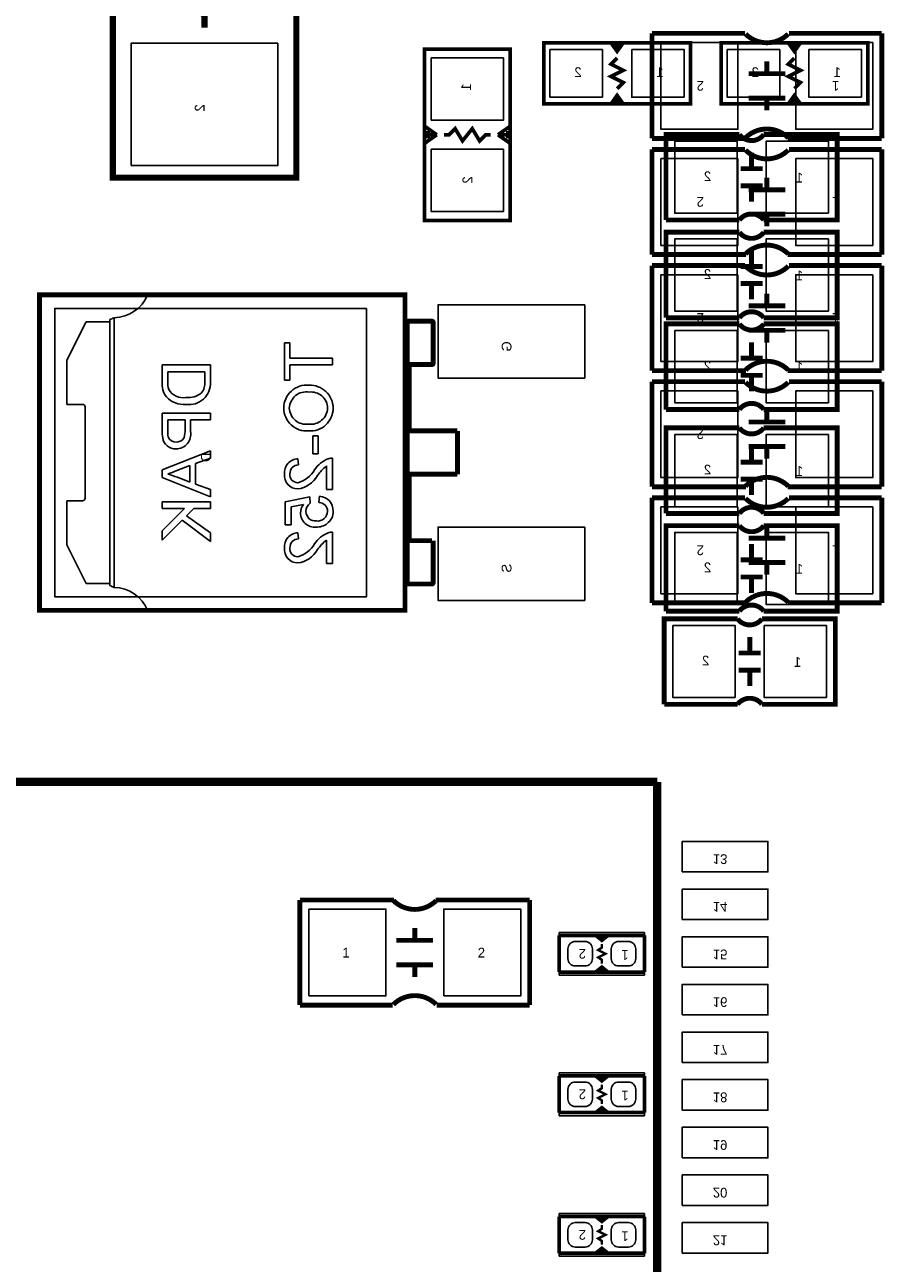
# Model space of a CAD drawing. Extents: x 0 to 180, y 0 to 69.
# Tile 12 of 15: x 62 to 80, y 25 to 50. Entities that reach past the tile are written whole.
import ezdxf

# ---------------------------------------------------------------- set-up
doc = ezdxf.new("R2010")
doc.units = 0
for name, color, linetype in [('PG_PIN_NUMBER', 231, 'CONTINUOUS'), ('PG_SILKSCREEN_BOTTOM', 200, 'CONTINUOUS'), ('PG_SILKSCREEN_TOP', 92, 'CONTINUOUS'), ('PIN_BOTTOM', 1, 'CONTINUOUS'), ('PIN_TOP', 150, 'CONTINUOUS')]:
    doc.layers.add(name, color=color, linetype=linetype)

msp = doc.modelspace()

# ---------------------------------------------------------------- linework, layer by layer
at = {"layer": 'PG_SILKSCREEN_BOTTOM'}
for points, const_width in [([(64.262, 55.372), (64.008, 55.372), (64.008, 47.244), (64.262, 47.244)], 0.127), ([(67.564, 47.244), (67.818, 47.244), (67.818, 55.372), (67.564, 55.372)], 0.127), ([(65.913, 50.3555), (65.913, 50.6095), (65.659, 50.8635), (66.167, 51.1175), (65.659, 51.4985), (66.167, 51.7525), (65.913, 52.0065), (65.913, 52.2605)], 0.127), ([(72.263, 46.355), (70.485, 46.355), (70.485, 49.911), (72.263, 49.911), (72.263, 46.355)], 0.0762), ([(72.9615, 48.774096), (76.0095, 48.774096), (76.0095, 50.044096), (72.9615, 50.044096), (72.9615, 48.774096)], 0.0762), ([(74.6125, 50.044096), (74.4855, 49.866296), (74.3585, 50.044096)], 0.0762), ([(74.4855, 49.866296), (74.4855, 49.993296), (74.5363, 49.993296), (74.4347, 49.993296)], 0.0762), ([(76.6445, 48.774096), (79.6925, 48.774096), (79.6925, 50.044096), (76.6445, 50.044096), (76.6445, 48.774096)], 0.0762), ([(78.2955, 50.044096), (78.1685, 49.866296), (78.0415, 50.044096)], 0.0762), ([(78.1685, 49.866296), (78.1685, 49.993296), (78.2193, 49.993296), (78.1177, 49.993296)], 0.0762), ([(74.4855, 49.726596), (74.3585, 49.599596), (74.6125, 49.472596), (74.3585, 49.345596), (74.6125, 49.218596), (74.4855, 49.091596)], 0.0762), ([(78.1685, 49.726596), (78.0415, 49.599596), (78.2955, 49.472596), (78.0415, 49.345596), (78.2955, 49.218596), (78.1685, 49.091596)], 0.0762), ([(74.3585, 48.774096), (74.4855, 48.951896), (74.6125, 48.774096)], 0.0762), ([(74.4855, 48.951896), (74.4855, 48.824896), (74.4347, 48.824896), (74.5363, 48.824896)], 0.0762), ([(78.0415, 48.774096), (78.1685, 48.951896), (78.2955, 48.774096)], 0.0762), ([(78.1685, 48.951896), (78.1685, 48.824896), (78.1177, 48.824896), (78.2193, 48.824896)], 0.0762), ([(70.485, 48.3108), (70.739, 48.133)], 0.0762), ([(70.739, 48.133), (70.485, 47.9552)], 0.0762), ([(70.485, 48.133), (70.739, 48.133)], 0.0762), ([(70.5612, 48.2092), (70.5612, 48.0568)], 0.0762), ([(70.8914, 48.133), (70.993, 48.133), (71.12, 48.26), (71.2724, 48.006), (71.4756, 48.26), (71.628, 48.006), (71.755, 48.133), (71.8566, 48.133)], 0.0762), ([(72.009, 48.133), (72.263, 48.3108)], 0.0762), ([(72.263, 48.133), (72.009, 48.133)], 0.0762), ([(72.263, 47.9552), (72.009, 48.133)], 0.0762), ([(72.2122, 48.2092), (72.2122, 48.0568)], 0.0762), ([(75.5015, 46.361096), (75.5015, 48.139096), (77.0255, 48.139096)], 0.1016), ([(77.2795, 47.427896), (77.2795, 47.758096)], 0.1016), ([(77.5081, 47.427896), (77.0509, 47.427896)], 0.1016), ([(64.262, 47.244), (67.564, 47.244)], 0.127), ([(77.5081, 47.072296), (77.0509, 47.072296)], 0.1016), ([(77.2795, 47.072296), (77.2795, 46.742096)], 0.1016), ([(77.0255, 46.361096), (75.5015, 46.361096)], 0.1016), ([(75.5015, 44.329096), (75.5015, 46.107096), (77.0255, 46.107096)], 0.1016), ([(77.2795, 45.395896), (77.2795, 45.726096)], 0.1016), ([(77.5081, 45.395896), (77.0509, 45.395896)], 0.1016), ([(77.5081, 45.040296), (77.0509, 45.040296)], 0.1016), ([(77.2795, 45.040296), (77.2795, 44.710096)], 0.1016), ([(70.079108, 44.807124), (62.484, 44.807124), (62.484, 38.250876), (70.079108, 38.250876), (70.079108, 44.807124)], 0.1016), ([(70.079108, 44.807124), (64.729868, 44.807124)], 0.1016), ([(70.125844, 44.258992), (70.125844, 43.35907)], 0.1016), ([(77.0255, 44.329096), (75.5015, 44.329096)], 0.1016), ([(75.5015, 42.424096), (75.5015, 44.202096), (77.0255, 44.202096)], 0.1016), ([(77.2795, 43.490896), (77.2795, 43.821096)], 0.1016), ([(77.5081, 43.490896), (77.0509, 43.490896)], 0.1016), ([(70.168008, 41.979088), (70.168008, 43.35907)], 0.1016), ([(77.5081, 43.135296), (77.0509, 43.135296)], 0.1016), ([(77.2795, 43.135296), (77.2795, 42.805096)], 0.1016), ([(77.0255, 42.424096), (75.5015, 42.424096)], 0.1016), ([(70.125844, 41.979088), (71.168006, 41.979088)], 0.1016), ([(70.125844, 41.979088), (70.125844, 41.078912)], 0.1016), ([(71.165466, 41.979088), (71.165466, 41.078912)], 0.1016), ([(71.168006, 41.979088), (71.168006, 41.078912)], 0.1016), ([(75.5015, 40.265096), (75.5015, 42.043096), (77.0255, 42.043096)], 0.1016), ([(77.2795, 41.331896), (77.2795, 41.662096)], 0.1016), ([(77.5081, 41.331896), (77.0509, 41.331896)], 0.1016), ([(71.168006, 41.078912), (70.125844, 41.078912)], 0.1016), ([(70.168008, 39.69893), (70.168008, 41.078912)], 0.1016), ([(77.5081, 40.976296), (77.0509, 40.976296)], 0.1016), ([(77.2795, 40.976296), (77.2795, 40.646096)], 0.1016), ([(77.0255, 40.265096), (75.5015, 40.265096)], 0.1016), ([(75.5015, 38.233096), (75.5015, 40.011096), (77.0255, 40.011096)], 0.1016), ([(70.125844, 39.69893), (70.125844, 38.799008)], 0.1016), ([(70.6374, 39.69893), (70.125844, 39.69893)], 0.1016), ([(77.2795, 39.299896), (77.2795, 39.630096)], 0.1016), ([(77.5081, 39.299896), (77.0509, 39.299896)], 0.1016), ([(77.5081, 38.944296), (77.0509, 38.944296)], 0.1016), ([(77.2795, 38.944296), (77.2795, 38.614096)], 0.1016), ([(64.729868, 38.250876), (70.079108, 38.250876)], 0.1016), ([(75.4634, 36.2966), (75.4634, 38.0746), (76.9874, 38.0746)], 0.1016), ([(77.0255, 38.233096), (75.5015, 38.233096)], 0.1016), ([(77.2414, 37.3634), (77.2414, 37.6936)], 0.1016), ([(77.47, 37.3634), (77.0128, 37.3634)], 0.1016), ([(77.47, 37.0078), (77.0128, 37.0078)], 0.1016), ([(77.2414, 37.0078), (77.2414, 36.6776)], 0.1016), ([(76.9874, 36.2966), (75.4634, 36.2966)], 0.1016), ([(60.317888, 34.685986), (75.318112, 34.685986)], 0.1778), ([(75.318112, 34.685986), (75.318112, 20.686014)], 0.1778)]:
    msp.add_lwpolyline(points, dxfattribs=dict(at, const_width=const_width))
at = {"layer": 'PG_SILKSCREEN_BOTTOM', "const_width": 0.1016}
for points in [[(77.0255, 48.139096, 0.5), (77.5335, 48.139096), (79.0575, 48.139096), (79.0575, 46.361096), (77.5335, 46.361096)], [(77.0255, 46.361096, -0.5), (77.5335, 46.361096)], [(77.0255, 46.107096, 0.5), (77.5335, 46.107096), (79.0575, 46.107096), (79.0575, 44.329096), (77.5335, 44.329096)], [(70.125844, 44.258992), (70.6374, 44.258992, -0.414214), (70.6628, 44.233592), (70.6628, 43.38447, -0.414214), (70.6374, 43.35907), (70.125844, 43.35907)], [(77.0255, 44.329096, -0.5), (77.5335, 44.329096)], [(77.0255, 44.202096, 0.5), (77.5335, 44.202096), (79.0575, 44.202096), (79.0575, 42.424096), (77.5335, 42.424096)], [(77.0255, 42.424096, -0.5), (77.5335, 42.424096)], [(77.0255, 42.043096, 0.5), (77.5335, 42.043096), (79.0575, 42.043096), (79.0575, 40.265096), (77.5335, 40.265096)], [(77.0255, 40.265096, -0.5), (77.5335, 40.265096)], [(77.0255, 40.011096, 0.5), (77.5335, 40.011096), (79.0575, 40.011096), (79.0575, 38.233096), (77.5335, 38.233096)], [(70.6628, 39.69893), (70.6628, 38.824408, -0.414214), (70.6374, 38.799008), (70.125844, 38.799008)], [(77.0255, 38.233096, -0.5), (77.5335, 38.233096)], [(76.9874, 38.0746, 0.5), (77.4954, 38.0746), (79.0194, 38.0746), (79.0194, 36.2966), (77.4954, 36.2966)], [(76.9874, 36.2966, -0.5), (77.4954, 36.2966)]]:
    msp.add_lwpolyline(points, format="xyb", dxfattribs=at)
at = {"layer": 'PG_SILKSCREEN_BOTTOM'}
for points in [[(64.729868, 44.807124, -0.300036), (64.032892, 44.33189)], [(64.032892, 44.33189, -0.022433), (63.943992, 44.290996)], [(65.04813, 42.832274, -0.054929), (65.033652, 43.009058)], [(65.169796, 42.841926, -0.085628), (65.149222, 43.00728)], [(66.03365, 42.992802, -0.476121), (65.52819, 42.530268)], [(65.918334, 43.003724, -0.203208), (65.847722, 42.767504)], [(65.119758, 42.686732, -0.120983), (65.04813, 42.832274)], [(65.526158, 42.671492, -0.307903), (65.169796, 42.841926)], [(65.847722, 42.767504, -0.185732), (65.526158, 42.671492)], [(67.559428, 42.452798, -0.446381), (68.085462, 42.927778)], [(67.674744, 42.452036, -0.450347), (68.086986, 42.786808)], [(68.085462, 42.927778, -0.427466), (68.584826, 42.45356)], [(68.086986, 42.786808, -0.442542), (68.46951, 42.454068)], [(63.380366, 42.528998, -0.414667), (63.430404, 42.47896)], [(65.52819, 42.530522, -0.226356), (65.119758, 42.686986)], [(68.073778, 41.979088, -0.433716), (67.559428, 42.452798)], [(68.072762, 42.120058, -0.444049), (67.674744, 42.452036)], [(68.46951, 42.454068, -0.44283), (68.072762, 42.120058)], [(68.58508, 42.45356, -0.437531), (68.073778, 41.979088)], [(65.04305, 41.835324, -0.03998), (65.033652, 41.983406)], [(65.157858, 41.855898, -0.052742), (65.148968, 41.971214)], [(65.62344, 41.964864, -0.468165), (65.32118, 41.607232)], [(65.32118, 41.607232, -0.391566), (65.04305, 41.835324)], [(65.325244, 41.748456, -0.331768), (65.157858, 41.855898)], [(67.572128, 41.081706, -0.425188), (67.854322, 41.402254)], [(67.687444, 41.0845, -0.433576), (67.867022, 41.273984)], [(68.198238, 41.171114, -0.143254), (68.483226, 41.401492)], [(68.258436, 41.05148, -0.059142), (68.443856, 41.250362)], [(68.483226, 41.401492, -0.088518), (68.572126, 41.414954)], [(65.33388, 41.156382, -0.065718), (65.148968, 41.088056)], [(65.149222, 41.088056, -0.000725), (65.34785, 41.01465)], [(67.848226, 40.773858, -0.433848), (67.572128, 41.081706)], [(67.849496, 40.902128, -0.429267), (67.687444, 41.0845)], [(68.258436, 41.05148, -0.243641), (67.848226, 40.774112)], [(68.198238, 41.171114, -0.200536), (67.849496, 40.902128)], [(63.430404, 40.57904, -0.414667), (63.380366, 40.529002)], [(67.90563, 40.272462, -0.171717), (67.972178, 40.45077)], [(68.020946, 40.308022, -0.263954), (68.110608, 40.479218)], [(68.290186, 40.491918, -0.406299), (68.46951, 40.30853)], [(68.302886, 40.620188, -0.412544), (68.584826, 40.309546)], [(68.229226, 39.979092, -0.428969), (67.905376, 40.272462)], [(68.236846, 40.107362, -0.453215), (68.020946, 40.308022)], [(68.46951, 40.30853, -0.438538), (68.236846, 40.107362)], [(68.58508, 40.309546, -0.242362), (68.463668, 40.055546)], [(68.463668, 40.055546, -0.169995), (68.229226, 39.979092)], [(67.572128, 39.543228, -0.425198), (67.854322, 39.863776)], [(67.687444, 39.546022, -0.433594), (67.867022, 39.735506)], [(68.198238, 39.632636, -0.143304), (68.483226, 39.863268)], [(68.258436, 39.513002, -0.059142), (68.443856, 39.711884)], [(68.483226, 39.863268, -0.088456), (68.572126, 39.876476)], [(67.848226, 39.23538, -0.433837), (67.572128, 39.543228)], [(67.849496, 39.36365, -0.429249), (67.687444, 39.546022)], [(68.258436, 39.513002, -0.243636), (67.848226, 39.235634)], [(68.198238, 39.632636, -0.200533), (67.849496, 39.36365)], [(63.943992, 38.767004, -0.022433), (64.032892, 38.72611)], [(64.032892, 38.72611, -0.300036), (64.729868, 38.250876)]]:
    msp.add_lwpolyline(points, format="xyb", dxfattribs=at)
for points in [[(63.943992, 38.767004), (63.943992, 44.290996)], [(64.032892, 44.33189), (64.032892, 38.72611)], [(63.454026, 44.249086), (63.053976, 43.448986)], [(63.943992, 44.249086), (63.454026, 44.249086)], [(67.572128, 43.81246), (67.687444, 43.81246)], [(67.572128, 43.030394), (67.572128, 43.81246)], [(67.687444, 43.81246), (67.687444, 43.491912)], [(63.053976, 43.448986), (63.053976, 42.528998)], [(65.033652, 43.350942), (66.03365, 43.350942)], [(65.033652, 43.009058), (65.033652, 43.350942)], [(66.03365, 43.350942), (66.03365, 42.992802)], [(67.687444, 43.491912), (68.572126, 43.491912)], [(67.687444, 43.350942), (67.687444, 43.030394)], [(68.572126, 43.350942), (67.687444, 43.350942)], [(68.572126, 43.491912), (68.572126, 43.350942)], [(65.918334, 43.209972), (65.148968, 43.209972)], [(65.148968, 43.209972), (65.148968, 43.00728)], [(65.918334, 43.003724), (65.918334, 43.209972)], [(67.687444, 43.030394), (67.572128, 43.030394)], [(63.053976, 42.528998), (63.380366, 42.528998)], [(63.430404, 42.47896), (63.430404, 40.57904)], [(65.033652, 42.350944), (66.03365, 42.350944)], [(65.033652, 41.983406), (65.033652, 42.350944)], [(65.148968, 42.209974), (65.148968, 41.971214)], [(65.508124, 42.209974), (65.148968, 42.209974)], [(65.508124, 41.968674), (65.508124, 42.209974)], [(65.62344, 42.209974), (65.62344, 41.964864)], [(66.03365, 42.209974), (65.62344, 42.209974)], [(66.03365, 42.350944), (66.03365, 42.209974)], [(65.325244, 41.748456), (65.365122, 41.75125), (65.426082, 41.771824), (65.463166, 41.80205), (65.488312, 41.842944), (65.506092, 41.922446), (65.508124, 41.968674)], [(68.161916, 41.876472), (68.277232, 41.876472)], [(68.161916, 41.50487), (68.161916, 41.876472)], [(68.277232, 41.876472), (68.277232, 41.50487)], [(65.033652, 41.167558), (66.03365, 41.56456)], [(66.03365, 41.56456), (66.03365, 41.414954)], [(68.277232, 41.50487), (68.161916, 41.50487)], [(65.61074, 41.258744), (65.33388, 41.156382)], [(65.61074, 40.917368), (65.61074, 41.258744)], [(66.03365, 41.414954), (65.726056, 41.301162)], [(65.726056, 41.301162), (65.726056, 40.87495)], [(67.854322, 41.402254), (67.867022, 41.273984)], [(68.443856, 40.761158), (68.443856, 41.250362)], [(68.572126, 41.414954), (68.572126, 40.761158)], [(65.033652, 41.008554), (65.033652, 41.167558)], [(66.03365, 40.611552), (65.033652, 41.008554)], [(65.34785, 41.01465), (65.61074, 40.917368)], [(65.726056, 40.87495), (66.03365, 40.761158)], [(66.03365, 40.761158), (66.03365, 40.611552)], [(68.572126, 40.761158), (68.443856, 40.761158)], [(63.053976, 40.529002), (63.053976, 39.609014)], [(63.380366, 40.529002), (63.053976, 40.529002)], [(65.033652, 40.504872), (66.03365, 40.504872)], [(65.033652, 40.363648), (65.033652, 40.504872)], [(66.03365, 40.504872), (66.03365, 40.363648)], [(67.585082, 40.504872), (68.097908, 40.607234)], [(67.585082, 40.0304), (67.585082, 40.504872)], [(67.972178, 40.45077), (67.713098, 40.39997)], [(68.097908, 40.607234), (68.110608, 40.479218)], [(68.290186, 40.491918), (68.302886, 40.620188)], [(65.494408, 40.363648), (65.033652, 40.363648)], [(65.033652, 39.902892), (65.494408, 40.363648)], [(65.687448, 40.363648), (65.541144, 40.21709)], [(65.541144, 40.21709), (66.03365, 39.857934)], [(66.03365, 40.363648), (65.687448, 40.363648)], [(67.713098, 40.39997), (67.713098, 40.0304)], [(65.451482, 40.127682), (65.033652, 39.709852)], [(65.033652, 39.709852), (65.033652, 39.902892)], [(66.03365, 39.684198), (65.451482, 40.127682)], [(67.713098, 40.0304), (67.585082, 40.0304)], [(66.03365, 39.857934), (66.03365, 39.684198)], [(67.854322, 39.863776), (67.867022, 39.735506)], [(68.443856, 39.22268), (68.443856, 39.711884)], [(68.572126, 39.876476), (68.572126, 39.22268)], [(63.053976, 39.609014), (63.454026, 38.808914)], [(68.572126, 39.22268), (68.443856, 39.22268)], [(63.454026, 38.808914), (63.943992, 38.808914)]]:
    msp.add_lwpolyline(points, dxfattribs=at)
at = {"layer": 'PG_SILKSCREEN_TOP'}
for points, const_width in [([(75.2094, 48.0568), (75.2094, 50.2412)], 0.1016), ([(77.1398, 50.2412), (75.2094, 50.2412)], 0.1016), ([(79.9846, 50.2412), (78.0542, 50.2412)], 0.1016), ([(79.9846, 48.0568), (79.9846, 50.2412)], 0.1016), ([(77.597, 49.403), (77.597, 49.657)], 0.1016), ([(77.978, 49.403), (77.216, 49.403)], 0.1016), ([(77.978, 48.895), (77.216, 48.895)], 0.1016), ([(77.597, 48.641), (77.597, 48.895)], 0.1016), ([(75.2094, 48.0568), (77.1652, 48.0568)], 0.1016), ([(75.2094, 45.6438), (75.2094, 47.8282)], 0.1016), ([(77.1398, 47.8282), (75.2094, 47.8282)], 0.1016), ([(78.0288, 48.0568), (79.9846, 48.0568)], 0.1016), ([(79.9846, 47.8282), (78.0542, 47.8282)], 0.1016), ([(79.9846, 45.6438), (79.9846, 47.8282)], 0.1016), ([(77.597, 46.99), (77.597, 47.244)], 0.1016), ([(77.978, 46.99), (77.216, 46.99)], 0.1016), ([(77.978, 46.482), (77.216, 46.482)], 0.1016), ([(77.597, 46.228), (77.597, 46.482)], 0.1016), ([(75.2094, 45.6438), (77.1652, 45.6438)], 0.1016), ([(78.0288, 45.6438), (79.9846, 45.6438)], 0.1016), ([(75.2094, 43.2308), (75.2094, 45.4152)], 0.1016), ([(77.1398, 45.4152), (75.2094, 45.4152)], 0.1016), ([(79.9846, 45.4152), (78.0542, 45.4152)], 0.1016), ([(79.9846, 43.2308), (79.9846, 45.4152)], 0.1016), ([(77.597, 44.577), (77.597, 44.831)], 0.1016), ([(77.978, 44.577), (77.216, 44.577)], 0.1016), ([(77.978, 44.069), (77.216, 44.069)], 0.1016), ([(77.597, 43.815), (77.597, 44.069)], 0.1016), ([(75.2094, 43.2308), (77.1652, 43.2308)], 0.1016), ([(78.0288, 43.2308), (79.9846, 43.2308)], 0.1016), ([(75.2094, 40.8178), (75.2094, 43.0022)], 0.1016), ([(77.1398, 43.0022), (75.2094, 43.0022)], 0.1016), ([(79.9846, 43.0022), (78.0542, 43.0022)], 0.1016), ([(79.9846, 40.8178), (79.9846, 43.0022)], 0.1016), ([(77.597, 42.164), (77.597, 42.418)], 0.1016), ([(77.978, 42.164), (77.216, 42.164)], 0.1016), ([(77.978, 41.656), (77.216, 41.656)], 0.1016), ([(77.597, 41.402), (77.597, 41.656)], 0.1016), ([(75.2094, 40.8178), (77.1652, 40.8178)], 0.1016), ([(78.0288, 40.8178), (79.9846, 40.8178)], 0.1016), ([(75.2094, 38.4048), (75.2094, 40.5892)], 0.1016), ([(77.1398, 40.5892), (75.2094, 40.5892)], 0.1016), ([(79.9846, 40.5892), (78.0542, 40.5892)], 0.1016), ([(79.9846, 38.4048), (79.9846, 40.5892)], 0.1016), ([(77.597, 39.751), (77.597, 40.005)], 0.1016), ([(77.978, 39.751), (77.216, 39.751)], 0.1016), ([(77.978, 39.243), (77.216, 39.243)], 0.1016), ([(77.597, 38.989), (77.597, 39.243)], 0.1016), ([(75.2094, 38.4048), (77.1652, 38.4048)], 0.1016), ([(78.0288, 38.4048), (79.9846, 38.4048)], 0.1016), ([(67.8942, 32.2326), (67.8942, 30.0482)], 0.1016), ([(69.85, 32.2326), (67.8942, 32.2326)], 0.1016), ([(72.6694, 32.2326), (70.7136, 32.2326)], 0.1016), ([(72.6694, 32.2326), (72.6694, 30.0482)], 0.1016), ([(70.2818, 31.6484), (70.2818, 31.3944)], 0.1016), ([(69.9008, 31.3944), (70.6628, 31.3944)], 0.1016), ([(75.057, 31.496), (74.295, 31.496), (74.168, 31.3944), (74.041, 31.496), (73.279, 31.496)], 0.0762), ([(73.279, 31.496), (73.279, 30.734)], 0.0762), ([(74.295, 31.496), (74.041, 31.496)], 0.0762), ([(74.1934, 31.4706), (74.1172, 31.4706)], 0.0762), ([(75.057, 30.734), (75.057, 31.496)], 0.0762), ([(74.168, 31.3182), (74.168, 31.242), (74.0918, 31.1912), (74.2442, 31.115), (74.0918, 31.0388), (74.168, 30.988), (74.168, 30.9118)], 0.0508), ([(69.9008, 30.8864), (70.6628, 30.8864)], 0.1016), ([(70.2818, 30.8864), (70.2818, 30.6324)], 0.1016), ([(73.279, 30.734), (74.041, 30.734), (74.168, 30.8356), (74.295, 30.734), (75.057, 30.734)], 0.0762), ([(74.295, 30.734), (74.041, 30.734)], 0.0762), ([(74.1934, 30.7848), (74.1172, 30.7848)], 0.0762), ([(67.8942, 30.0482), (69.8246, 30.0482)], 0.1016), ([(70.739, 30.0482), (72.6694, 30.0482)], 0.1016), ([(75.057, 28.575), (74.295, 28.575), (74.168, 28.4734), (74.041, 28.575), (73.279, 28.575)], 0.0762), ([(73.279, 28.575), (73.279, 27.813)], 0.0762), ([(74.295, 28.575), (74.041, 28.575)], 0.0762), ([(74.1934, 28.5496), (74.1172, 28.5496)], 0.0762), ([(75.057, 27.813), (75.057, 28.575)], 0.0762), ([(74.168, 28.3972), (74.168, 28.321), (74.0918, 28.2702), (74.2442, 28.194), (74.0918, 28.1178), (74.168, 28.067), (74.168, 27.9908)], 0.0508), ([(73.279, 27.813), (74.041, 27.813), (74.168, 27.9146), (74.295, 27.813), (75.057, 27.813)], 0.0762), ([(74.295, 27.813), (74.041, 27.813)], 0.0762), ([(74.1934, 27.8638), (74.1172, 27.8638)], 0.0762), ([(75.057, 25.654), (74.295, 25.654), (74.168, 25.5524), (74.041, 25.654), (73.279, 25.654)], 0.0762), ([(73.279, 25.654), (73.279, 24.892)], 0.0762), ([(74.295, 25.654), (74.041, 25.654)], 0.0762), ([(74.168, 25.4762), (74.168, 25.4), (74.0918, 25.3492), (74.2442, 25.273), (74.0918, 25.1968), (74.168, 25.146), (74.168, 25.0698)], 0.0508), ([(74.1934, 25.6286), (74.1172, 25.6286)], 0.0762), ([(75.057, 24.892), (75.057, 25.654)], 0.0762), ([(73.279, 24.892), (74.041, 24.892), (74.168, 24.9936), (74.295, 24.892), (75.057, 24.892)], 0.0762), ([(74.1934, 24.9428), (74.1172, 24.9428)], 0.0762), ([(74.295, 24.892), (74.041, 24.892)], 0.0762)]:
    msp.add_lwpolyline(points, dxfattribs=dict(at, const_width=const_width))
at = {"layer": 'PG_SILKSCREEN_TOP', "const_width": 0.1016}
for points in [[(77.1525, 50.2285, 0.413378), (78.0415, 50.2285)], [(78.0415, 48.0695, 0.414028), (77.1525, 48.0695)], [(77.1525, 47.8155, 0.413378), (78.0415, 47.8155)], [(78.0415, 45.6565, 0.414028), (77.1525, 45.6565)], [(77.1525, 45.4025, 0.413378), (78.0415, 45.4025)], [(78.0415, 43.2435, 0.414028), (77.1525, 43.2435)], [(77.1525, 42.9895, 0.413378), (78.0415, 42.9895)], [(78.0415, 40.8305, 0.414028), (77.1525, 40.8305)], [(77.1525, 40.5765, 0.413378), (78.0415, 40.5765)], [(78.0415, 38.4175, 0.414028), (77.1525, 38.4175)], [(69.8373, 32.2199, 0.414028), (70.7263, 32.2199)], [(70.7263, 30.0609, 0.413378), (69.8373, 30.0609)]]:
    msp.add_lwpolyline(points, format="xyb", dxfattribs=at)
at = {"layer": 'PG_SILKSCREEN_TOP'}
for points in [[(75.057, 31.5595), (73.279, 31.5595)], [(73.279, 31.5595), (73.279, 30.6705)], [(75.057, 30.6705), (75.057, 31.5595)], [(73.279, 30.6705), (75.057, 30.6705)], [(75.057, 28.6385), (73.279, 28.6385)], [(73.279, 28.6385), (73.279, 27.7495)], [(75.057, 27.7495), (75.057, 28.6385)], [(73.279, 27.7495), (75.057, 27.7495)], [(75.057, 25.7175), (73.279, 25.7175)], [(73.279, 25.7175), (73.279, 24.8285)], [(75.057, 24.8285), (75.057, 25.7175)], [(73.279, 24.8285), (75.057, 24.8285)]]:
    msp.add_lwpolyline(points, dxfattribs=at)
at = {"layer": 'PIN_BOTTOM'}
for points in [[(67.437, 50.038), (64.389, 50.038), (64.389, 47.498), (67.437, 47.498)], [(72.1233, 49.73066), (70.6247, 49.73066), (70.6247, 48.43526), (72.1233, 48.43526)], [(74.181716, 48.913796), (74.181716, 49.904396), (73.089516, 49.904396), (73.089516, 48.913796)], [(75.881484, 48.913796), (75.881484, 49.904396), (74.789284, 49.904396), (74.789284, 48.913796)], [(77.864716, 48.913796), (77.864716, 49.904396), (76.772516, 49.904396), (76.772516, 48.913796)], [(79.564484, 48.913796), (79.564484, 49.904396), (78.472284, 49.904396), (78.472284, 48.913796)], [(76.97724, 46.500796), (76.97724, 47.999396), (75.68184, 47.999396), (75.68184, 46.500796)], [(78.87716, 46.500796), (78.87716, 47.999396), (77.58176, 47.999396), (77.58176, 46.500796)], [(72.1233, 47.83074), (70.6247, 47.83074), (70.6247, 46.53534), (72.1233, 46.53534)], [(76.97724, 44.468796), (76.97724, 45.967396), (75.68184, 45.967396), (75.68184, 44.468796)], [(78.87716, 44.468796), (78.87716, 45.967396), (77.58176, 45.967396), (77.58176, 44.468796)], [(69.2785, 44.5262), (62.8015, 44.5262), (62.8015, 38.5318), (69.2785, 38.5318)], [(73.813924, 44.601892), (70.765924, 44.601892), (70.765924, 43.077892), (73.813924, 43.077892)], [(76.97724, 42.563796), (76.97724, 44.062396), (75.68184, 44.062396), (75.68184, 42.563796)], [(78.87716, 42.563796), (78.87716, 44.062396), (77.58176, 44.062396), (77.58176, 42.563796)], [(76.97724, 40.404796), (76.97724, 41.903396), (75.68184, 41.903396), (75.68184, 40.404796)], [(78.87716, 40.404796), (78.87716, 41.903396), (77.58176, 41.903396), (77.58176, 40.404796)], [(73.813924, 39.980108), (70.765924, 39.980108), (70.765924, 38.456108), (73.813924, 38.456108)], [(76.97724, 38.372796), (76.97724, 39.871396), (75.68184, 39.871396), (75.68184, 38.372796)], [(78.87716, 38.372796), (78.87716, 39.871396), (77.58176, 39.871396), (77.58176, 38.372796)], [(76.93914, 36.4363), (76.93914, 37.9349), (75.64374, 37.9349), (75.64374, 36.4363)], [(78.83906, 36.4363), (78.83906, 37.9349), (77.54366, 37.9349), (77.54366, 36.4363)], [(75.839066, 32.813498), (77.617066, 32.813498), (77.617066, 33.448498), (75.839066, 33.448498)], [(75.839066, 31.823406), (77.617066, 31.823406), (77.617066, 32.458406), (75.839066, 32.458406)], [(75.839066, 30.833568), (77.617066, 30.833568), (77.617066, 31.468568), (75.839066, 31.468568)], [(75.839066, 29.843476), (77.617066, 29.843476), (77.617066, 30.478476), (75.839066, 30.478476)], [(75.839066, 28.853384), (77.617066, 28.853384), (77.617066, 29.488384), (75.839066, 29.488384)], [(75.839066, 27.863546), (77.617066, 27.863546), (77.617066, 28.498546), (75.839066, 28.498546)], [(75.839066, 26.873454), (77.617066, 26.873454), (77.617066, 27.508454), (75.839066, 27.508454)], [(75.839066, 25.883616), (77.617066, 25.883616), (77.617066, 26.518616), (75.839066, 26.518616)], [(75.839066, 24.893524), (77.617066, 24.893524), (77.617066, 25.528524), (75.839066, 25.528524)]]:
    msp.add_lwpolyline(points, close=True, dxfattribs=at)
at = {"layer": 'PIN_TOP'}
for points in [[(76.997052, 50.0507), (76.997052, 48.2473), (75.396852, 48.2473), (75.396852, 50.0507)], [(79.797148, 50.0507), (79.797148, 48.2473), (78.196948, 48.2473), (78.196948, 50.0507)], [(76.997052, 47.6377), (76.997052, 45.8343), (75.396852, 45.8343), (75.396852, 47.6377)], [(79.797148, 47.6377), (79.797148, 45.8343), (78.196948, 45.8343), (78.196948, 47.6377)], [(76.997052, 45.2247), (76.997052, 43.4213), (75.396852, 43.4213), (75.396852, 45.2247)], [(79.797148, 45.2247), (79.797148, 43.4213), (78.196948, 43.4213), (78.196948, 45.2247)], [(76.997052, 42.8117), (76.997052, 41.0083), (75.396852, 41.0083), (75.396852, 42.8117)], [(79.797148, 42.8117), (79.797148, 41.0083), (78.196948, 41.0083), (78.196948, 42.8117)], [(76.997052, 40.3987), (76.997052, 38.5953), (75.396852, 38.5953), (75.396852, 40.3987)], [(79.797148, 40.3987), (79.797148, 38.5953), (78.196948, 38.5953), (78.196948, 40.3987)], [(68.081652, 30.2387), (68.081652, 32.0421), (69.681852, 32.0421), (69.681852, 30.2387)], [(70.881748, 30.2387), (70.881748, 32.0421), (72.481948, 32.0421), (72.481948, 30.2387)]]:
    msp.add_lwpolyline(points, close=True, dxfattribs=at)
for points in [[(73.97242, 31.2166, 0.414214), (73.82002, 31.369), (73.61682, 31.369, 0.414214), (73.46442, 31.2166), (73.46442, 31.0134, 0.414214), (73.61682, 30.861), (73.82002, 30.861, 0.414214), (73.97242, 31.0134)], [(74.87158, 31.2166, 0.414214), (74.71918, 31.369), (74.51598, 31.369, 0.414214), (74.36358, 31.2166), (74.36358, 31.0134, 0.414214), (74.51598, 30.861), (74.71918, 30.861, 0.414214), (74.87158, 31.0134)], [(73.97242, 28.2956, 0.414214), (73.82002, 28.448), (73.61682, 28.448, 0.414214), (73.46442, 28.2956), (73.46442, 28.0924, 0.414214), (73.61682, 27.94), (73.82002, 27.94, 0.414214), (73.97242, 28.0924)], [(74.87158, 28.2956, 0.414214), (74.71918, 28.448), (74.51598, 28.448, 0.414214), (74.36358, 28.2956), (74.36358, 28.0924, 0.414214), (74.51598, 27.94), (74.71918, 27.94, 0.414214), (74.87158, 28.0924)], [(73.97242, 25.3746, 0.414214), (73.82002, 25.527), (73.61682, 25.527, 0.414214), (73.46442, 25.3746), (73.46442, 25.1714, 0.414214), (73.61682, 25.019), (73.82002, 25.019, 0.414214), (73.97242, 25.1714)], [(74.87158, 25.3746, 0.414214), (74.71918, 25.527), (74.51598, 25.527, 0.414214), (74.36358, 25.3746), (74.36358, 25.1714, 0.414214), (74.51598, 25.019), (74.71918, 25.019, 0.414214), (74.87158, 25.1714)]]:
    msp.add_lwpolyline(points, format="xyb", close=True, dxfattribs=at)

# ---------------------------------------------------------------- texts
at = {"layer": 'PG_PIN_NUMBER', "text_generation_flag": 2}
for s, p in [('2', (73.7489, 49.332896)), ('1', (75.4507, 49.332896)), ('2', (77.4319, 49.332896)), ('1', (79.1337, 49.332896)), ('2', (76.439522, 47.170086)), ('1', (78.349602, 47.140114)), ('2', (76.439522, 45.138086)), ('1', (78.349602, 45.108114)), ('2', (76.439522, 43.233086)), ('1', (78.349602, 43.203114)), ('2', (76.439522, 41.074086)), ('1', (78.349602, 41.044114)), ('2', (76.439522, 39.042086)), ('1', (78.349602, 39.012114)), ('2', (76.401422, 37.10559)), ('1', (78.311502, 37.075618))]:
    msp.add_text(s, height=0.2032, dxfattribs=at).set_placement(p)
for s, rotation, p in [('1', 90, (71.4502, 49.1998)), ('2', 90, (65.913, 48.768)), ('2', 90, (71.4756, 47.2694)), ('G', 90, (72.289924, 43.839892)), ('D', 90, (66.04, 41.529)), ('S', 90, (72.289924, 39.218108)), ('13', 180, (76.474066, 33.181798)), ('14', 180, (76.474066, 32.191706)), ('15', 180, (76.474066, 31.201868)), ('16', 180, (76.474066, 30.211776)), ('17', 180, (76.474066, 29.221684)), ('18', 180, (76.474066, 28.231846)), ('19', 180, (76.474066, 27.241754)), ('20', 180, (76.474066, 26.251916)), ('21', 180, (76.474066, 25.261824))]:
    msp.add_text(s, height=0.2032, rotation=rotation, dxfattribs=at).set_placement(p)
at = {"layer": 'PG_PIN_NUMBER'}
for s, p in [('2', (76.2889, 49.25314)), ('1', (79.10322, 49.25314)), ('2', (76.2889, 46.84014)), ('1', (79.10322, 46.84014)), ('2', (76.2889, 44.42714)), ('1', (79.10322, 44.42714)), ('2', (76.2889, 42.01414)), ('1', (79.10322, 42.01414)), ('2', (76.2889, 39.60114)), ('1', (79.10322, 39.60114)), ('2', (73.8378, 31.2166)), ('1', (74.7268, 31.1912)), ('2', (73.8378, 28.2956)), ('1', (74.7268, 28.2702)), ('2', (73.8378, 25.3746)), ('1', (74.7268, 25.3492))]:
    msp.add_text(s, height=0.2032, rotation=180, dxfattribs=at).set_placement(p)
for s, p in [('1', (68.77558, 31.03626)), ('2', (71.5899, 31.03626))]:
    msp.add_text(s, height=0.2032, dxfattribs=at).set_placement(p)

doc.saveas('drawing.dxf')
